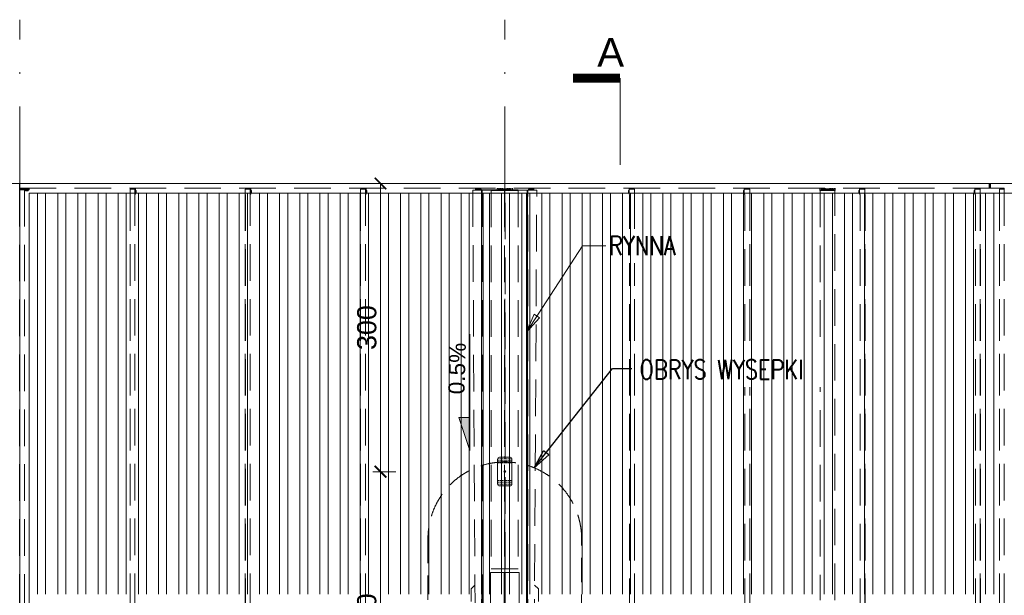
# Model space of a CAD drawing. Extents: x 256490 to 7565828, y -103950 to 5881792.
# Tile 12 of 101: x 275452 to 285702, y -84730 to -78738. Entities that reach past the tile are written whole.
import ezdxf

# ---------------------------------------------------------------- set-up
doc = ezdxf.new("R2010")
doc.units = 0
doc.header["$MEASUREMENT"] = 0
doc.set_wipeout_variables(frame=1)
for name, pattern in [('DASH', [0.75, 0.5, -0.25]), ('DASHDOT', [20, 13, -3.4, 0.2, -3.4]), ('DASHED', [19.05, 12.7, -6.35]), ('GLOBAL-DASH-DOT-1', [18.5, 12, -3, 0.5, -3])]:
    doc.linetypes.add(name, pattern=pattern)
for name, color, linetype, lineweight in [('- AGP-1_WYMIARY', 7, 'Continuous', 20), ('-AGP1_widokowe', 7, 'Continuous', 15), ('_A_LINIA KROJENIA', 51, 'GLOBAL-DASH-DOT-1', 18), ('_A_LINIA KROJENIA TEKST', 41, 'GLOBAL-DASH-DOT-1', 25), ('BK_0.13', 4, 'Continuous', 9), ('BK_Beton', 140, 'Continuous', 15), ('BK_Kreskowanie', 215, 'Continuous', 5), ('BK_Opisy', 31, 'Continuous', 20), ('BK_Stal', 247, 'Continuous', 9), ('CZ-SR', 106, 'Continuous', 13), ('linii', 7, 'Continuous', 15), ('OSIE', 7, 'Continuous', 5), ('Wiata', 250, 'Continuous', 20)]:
    doc.layers.add(name, color=color, linetype=linetype, lineweight=lineweight)
for name, color, linetype in [('100_rzut_okna', 1, 'Continuous'), ('TB_CIENKA', 5, 'Continuous'), ('TB_WYMIAROWANIE', 5, 'Continuous')]:
    doc.layers.add(name, color=color, linetype=linetype)
doc.layers.add('tlo', color=7, linetype='Continuous', lineweight=9, true_color=0xb2b2b2)
doc.layers.add('wymiary', color=7, linetype='Continuous', lineweight=5, true_color=0x7f7f7f)
doc.styles.add('ARIAL', font='arial.ttf')
doc.styles.add('ROMANS', font='simplex.shx', dxfattribs={"width": 0.8, "oblique": 15})
doc.styles.add('styl1', font='simplex.shx', dxfattribs={"oblique": 5})
doc.dimstyles.new('1_100', dxfattribs={"dimscale": 10, "dimtxt": 25, "dimasz": 20, "dimexe": 10, "dimexo": 10, "dimgap": 1, "dimtad": 0, "dimdec": 0, "dimzin": 0, "dimdsep": 46, "dimtxsty": 'ROMANS', "dimblk1": 'OBLIQUE', "dimblk2": 'OBLIQUE', "dimsah": 1, "dimcen": 0, "dimdle": 10, "dimclrd": 256, "dimclre": 256, "dimclrt": 2, "dimadec": 0, "dimazin": 0, "dimtfac": 0.4, "dimtdec": 0, "dimtmove": 0, "dimatfit": 3, "dimldrblk": 'CLOSEDBLANK', "dimfxl": 1, "dimtvp": 1, "dimtolj": 1, "dimtzin": 0, "dimarcsym": 0})
doc.dimstyles.new('mosstowy 1-100', dxfattribs={"dimscale": 20, "dimtxt": 10, "dimasz": 6, "dimexe": 4, "dimexo": 4, "dimgap": 2, "dimtad": 1, "dimdec": 0, "dimlfac": 0.1, "dimtxsty": 'ARIAL', "dimblk": 'ARCHTICK', "dimcen": 4, "dimclrd": 256, "dimclre": 256, "dimclrt": 7, "dimadec": 0, "dimazin": 0, "dimtfac": 1, "dimtdec": 0, "dimtmove": 1, "dimatfit": 3, "dimfxl": 8, "dimfxlon": 1, "dimlwd": -1, "dimlwe": 9, "dimarcsym": 0})

# ---------------------------------------------------------------- blocks, each defined once
blk = doc.blocks.new('FGDFGDGDFG')
at = {"layer": 'tlo', "linetype": 'DASHED', "ltscale": 30}
for p, q in [((241519, -110577), (241519, -110627)), ((241519, -110577), (251611, -110577)), ((251619, -110577), (251611, -110577)), ((251611, -110577), (251611, -110627)), ((251611, -110577), (251611, -110627)), ((251627, -110577), (251619, -110577)), ((251619, -110577), (251619, -110627)), ((251619, -110627), (251619, -110577)), ((251627, -110627), (251627, -110577)), ((260269, -110577), (251627, -110577)), ((251627, -110627), (251627, -110577)), ((241519, -110627), (241519, -110635)), ((241619, -110627), (241519, -110627)), ((241519, -110627), (251463, -110627)), ((241519, -110635), (241619, -110635)), ((241519, -110635), (241519, -110643)), ((241619, -110635), (241519, -110635)), ((241519, -110643), (241619, -110643)), ((241569, -110643), (241519, -110643)), ((241519, -110643), (241519, -119069)), ((241569, -110643), (241569, -119069)), ((241581, -110653), (241581, -110643)), ((241581, -110653), (241608, -110653)), ((241587, -110653), (241587, -110643)), ((241601, -110653), (241601, -110643)), ((241608, -110653), (241608, -110643)), ((241619, -110635), (241619, -110627)), ((241619, -110643), (241619, -110635)), ((242668, -110637), (242668, -110637)), ((242668, -110637), (242719, -110637)), ((242668, -119072), (242668, -110637)), ((242668, -110637), (242668, -119072)), ((242669, -119072), (242669, -110637)), ((242669, -119072), (242669, -110637)), ((242718, -110637), (242718, -110627)), ((242719, -110627), (242719, -110687)), ((242719, -110637), (242719, -119072)), ((242719, -110687), (242725, -110687)), ((242725, -110687), (242725, -110627)), ((242732, -110651), (242725, -110651)), ((242732, -110656), (242725, -110656)), ((242732, -110667), (242725, -110667)), ((242725, -110672), (242732, -110672)), ((242732, -110656), (242732, -110651)), ((242732, -110667), (242732, -110656)), ((242732, -110672), (242732, -110667)), ((243868, -110637), (243868, -110637)), ((243868, -110637), (243919, -110637)), ((243868, -119072), (243868, -110637)), ((243868, -110637), (243868, -119072)), ((243869, -119072), (243869, -110637)), ((243869, -119072), (243869, -110637)), ((243918, -110637), (243918, -110627)), ((243919, -110627), (243919, -110687)), ((243919, -110637), (243919, -119072)), ((243919, -110687), (243925, -110687)), ((243925, -110687), (243925, -110627)), ((243932, -110651), (243925, -110651)), ((243932, -110656), (243925, -110656)), ((243932, -110667), (243925, -110667)), ((243925, -110672), (243932, -110672)), ((243932, -110656), (243932, -110651)), ((243932, -110667), (243932, -110656)), ((243932, -110672), (243932, -110667)), ((245068, -110637), (245068, -110637)), ((245068, -110637), (245119, -110637)), ((245068, -119072), (245068, -110637)), ((245068, -110637), (245068, -119072)), ((245069, -119072), (245069, -110637)), ((245069, -119072), (245069, -110637)), ((245118, -110637), (245118, -110627)), ((245119, -110627), (245119, -110687)), ((245119, -110637), (245119, -119072)), ((245119, -110687), (245125, -110687)), ((245125, -110687), (245125, -110627)), ((245132, -110651), (245125, -110651)), ((245132, -110656), (245125, -110656)), ((245132, -110667), (245125, -110667)), ((245125, -110672), (245132, -110672)), ((245132, -110656), (245132, -110651)), ((245132, -110667), (245132, -110656)), ((245132, -110672), (245132, -110667)), ((246324, -110647), (246236, -110647)), ((246236, -110647), (246261, -115284)), ((246265, -110647), (246265, -110627)), ((246267, -110647), (246267, -110627)), ((246273, -110637), (246273, -110627)), ((246273, -110647), (246273, -110637)), ((246273, -110637), (246323, -110637)), ((246323, -110647), (246323, -110637)), ((246329, -110647), (246324, -110647)), ((246327, -115284), (246327, -110647)), ((246329, -110647), (246329, -110644)), ((246329, -110644), (246329, -110644)), ((246329, -110644), (246809, -110644)), ((246329, -110647), (246329, -110647)), ((246809, -110647), (246329, -110647)), ((246332, -110647), (246332, -115284)), ((246332, -110647), (246333, -110647)), ((246333, -110647), (246334, -110647)), ((246804, -110647), (246334, -110647)), ((246334, -110647), (246334, -115270)), ((246334, -110647), (246804, -110647)), ((246429, -110644), (246429, -110642)), ((246429, -110642), (246489, -110642)), ((246429, -110647), (246429, -110647)), ((246429, -110650), (246709, -110650)), ((246429, -110650), (246429, -114587)), ((246489, -110627), (246489, -110642)), ((246489, -110642), (246649, -110642)), ((246502, -110634), (246501, -110627)), ((246637, -110634), (246502, -110634)), ((246518, -110634), (246518, -110627)), ((246525, -110634), (246525, -110627)), ((246539, -110634), (246539, -110627)), ((246546, -110634), (246546, -110627)), ((246565, -110650), (246565, -114587)), ((246573, -114587), (246573, -110650)), ((246593, -110634), (246593, -110627)), ((246600, -110634), (246600, -110627)), ((246614, -110634), (246614, -110627)), ((246621, -110634), (246621, -110627)), ((246637, -110627), (246637, -110634)), ((246649, -110642), (246649, -110627)), ((246649, -110642), (246709, -110642)), ((246709, -110644), (246709, -110642)), ((246709, -110647), (246709, -110647)), ((246709, -110650), (246709, -114587)), ((246804, -115284), (246804, -110647)), ((246804, -110647), (246806, -110647)), ((246806, -110647), (246806, -110647)), ((246806, -110647), (246806, -115284)), ((246809, -110647), (246809, -110644)), ((246809, -110644), (246809, -110644)), ((246902, -110647), (246809, -110647)), ((246809, -110647), (246809, -110647)), ((246811, -115284), (246811, -110647)), ((246866, -110637), (246816, -110637)), ((246816, -110637), (246816, -110647)), ((246866, -110647), (246866, -110627)), ((246866, -110647), (246866, -110637)), ((246872, -110647), (246872, -110627)), ((246873, -110647), (246873, -110627)), ((246877, -115284), (246902, -110647)), ((247856, -110651), (247856, -110656)), ((247856, -110651), (247863, -110651)), ((247856, -110656), (247856, -110667)), ((247856, -110656), (247863, -110656)), ((247856, -110667), (247856, -110672)), ((247856, -110667), (247863, -110667)), ((247856, -110672), (247863, -110672)), ((247863, -110687), (247863, -110627)), ((247863, -110687), (247869, -110687)), ((247869, -110637), (247869, -110627)), ((247869, -119072), (247869, -110637)), ((247869, -110637), (247919, -110637)), ((247871, -110637), (247871, -110627)), ((247919, -119072), (247919, -110637)), ((247919, -110637), (247920, -110637)), ((247921, -110637), (247920, -110637)), ((247920, -110637), (247920, -119072)), ((247921, -119072), (247921, -110637)), ((247921, -119072), (247921, -110637)), ((247921, -110637), (247921, -110637)), ((249056, -110651), (249056, -110656)), ((249056, -110651), (249063, -110651)), ((249056, -110656), (249056, -110667)), ((249056, -110656), (249063, -110656)), ((249056, -110667), (249056, -110672)), ((249056, -110667), (249063, -110667)), ((249056, -110672), (249063, -110672)), ((249063, -110687), (249063, -110627)), ((249063, -110687), (249069, -110687)), ((249069, -110637), (249069, -110627)), ((249069, -119072), (249069, -110637)), ((249069, -110637), (249119, -110637)), ((249071, -110637), (249071, -110627)), ((249121, -110637), (249119, -110637)), ((249119, -110637), (249119, -119072)), ((249119, -119072), (249119, -110637)), ((249119, -110637), (249119, -110637)), ((249121, -119072), (249121, -110637)), ((249121, -119072), (249121, -110637)), ((249121, -110637), (249121, -110637)), ((249849, -110627), (249849, -110642)), ((249849, -110642), (250009, -110642)), ((249849, -110650), (249849, -110642)), ((250009, -110650), (249849, -110650)), ((250004, -110650), (249854, -110650)), ((249854, -110650), (249854, -114915)), ((249862, -110634), (249861, -110627)), ((249997, -110634), (249862, -110634)), ((249878, -110634), (249878, -110627)), ((249885, -110634), (249885, -110627)), ((249899, -110634), (249899, -110627)), ((249906, -110634), (249906, -110627)), ((249953, -110634), (249953, -110627)), ((249960, -110634), (249960, -110627)), ((249974, -110634), (249974, -110627)), ((249981, -110634), (249981, -110627)), ((249997, -110627), (249997, -110634)), ((250004, -114915), (250004, -110650)), ((250009, -110642), (250009, -110627)), ((250009, -110642), (250009, -110650)), ((250256, -110651), (250256, -110656)), ((250256, -110651), (250263, -110651)), ((250256, -110656), (250256, -110667)), ((250256, -110656), (250263, -110656)), ((250256, -110667), (250256, -110672)), ((250256, -110667), (250263, -110667)), ((250256, -110672), (250263, -110672)), ((250263, -110687), (250263, -110627)), ((250263, -110687), (250269, -110687)), ((250269, -110637), (250269, -110627)), ((250269, -119072), (250269, -110637)), ((250269, -110637), (250319, -110637)), ((250271, -110637), (250271, -110627)), ((250321, -110637), (250319, -110637)), ((250319, -110637), (250319, -119072)), ((250319, -119072), (250319, -110637)), ((250319, -110637), (250319, -110637)), ((250321, -119072), (250321, -110637)), ((250321, -119072), (250321, -110637)), ((250321, -110637), (250321, -110637)), ((251456, -110651), (251456, -110656)), ((251456, -110651), (251463, -110651)), ((251456, -110656), (251456, -110667)), ((251456, -110656), (251463, -110656)), ((251456, -110667), (251456, -110672)), ((251456, -110667), (251463, -110667)), ((251456, -110672), (251463, -110672)), ((251463, -110687), (251463, -110627)), ((251469, -110627), (251463, -110627)), ((251463, -110687), (251469, -110687)), ((251469, -110627), (251469, -110637)), ((251469, -110627), (251611, -110627)), ((251469, -119072), (251469, -110637)), ((251469, -110637), (251519, -110637)), ((251470, -110637), (251470, -110627)), ((251520, -110637), (251519, -110637)), ((251519, -110637), (251519, -119072)), ((251519, -119072), (251519, -110637)), ((251519, -110637), (251519, -110637)), ((251520, -119072), (251520, -110637)), ((251520, -110637), (251521, -110637)), ((251521, -119072), (251521, -110637)), ((251611, -110627), (251619, -110627)), ((251619, -110627), (251627, -110627)), ((251627, -110627), (251769, -110627)), ((251718, -110637), (251718, -110637)), ((251718, -110637), (251719, -110637)), ((251718, -119072), (251718, -110637)), ((251718, -110637), (251718, -119072)), ((251719, -110637), (251719, -110637)), ((251719, -110637), (251769, -110637)), ((251719, -119072), (251719, -110637)), ((251719, -119072), (251719, -110637)), ((251768, -110637), (251768, -110627)), ((251769, -110627), (251769, -110627)), ((251769, -110637), (251769, -119072)), ((246429, -114587), (246709, -114587)), ((246719, -114627), (246419, -114627)), ((246419, -114627), (246419, -115227)), ((246563, -115527), (246563, -114627)), ((246575, -115527), (246575, -114627)), ((246719, -114627), (246719, -115527)), ((246258, -114757), (246219, -114797)), ((246219, -114797), (246219, -114927)), ((246919, -114797), (246880, -114757)), ((246919, -114927), (246919, -114797))]:
    blk.add_line(p, q, dxfattribs=at)
blk = doc.blocks.new('GFGDGDFG')
at = {"layer": '_A_LINIA KROJENIA', "color": 1, "linetype": 'Continuous'}
blk.add_line((38785, -13690), (38785, -12790), dxfattribs=at)
at = {"layer": '_A_LINIA KROJENIA', "color": 1, "linetype": 'Continuous', "const_width": 93.9}
blk.add_lwpolyline([(38785, -12790), (38294, -12790)], dxfattribs=at)
at = {"layer": '_A_LINIA KROJENIA TEKST', "color": 1, "style": 'ARIAL'}
blk.add_text('A', height=300, dxfattribs=at).set_placement((38547, -12669))
blk = doc.blocks.new('_ClosedBlank')
at = {"layer": 'TB_WYMIAROWANIE', "color": 0, "lineweight": -2}
for p, q in [((-1, 0.167), (0, 0)), ((-1, 0.167), (-1, -0.167)), ((0, 0), (-1, -0.167))]:
    blk.add_line(p, q, dxfattribs=at)
blk = doc.blocks.new('_Oblique')
at = {"color": 0, "lineweight": -2}
blk.add_line((-0.5, -0.5), (0.5, 0.5), dxfattribs=at)
blk = doc.blocks.new('FDSFSDFF')
at = {"layer": 'OSIE', "linetype": 'DASHDOT', "ltscale": 100}
for p, q in [((275452, -83482), (275452, -63277)), ((280502, -83482), (280502, -63277)), ((265302, -64982), (296302, -64982))]:
    blk.add_line(p, q, dxfattribs=at)
blk = doc.blocks.new('zabezp')
at = {"layer": '- AGP-1_WYMIARY', "true_color": 0x291af9}
h = blk.add_hatch(color=180, dxfattribs=at)
h.dxf.hatch_style = 1
h.paths.add_polyline_path([(-16112.6, 5302.1, 1), (-16114.6, 5302.1, 1)])
at = {"layer": '- AGP-1_WYMIARY', "color": 180, "true_color": 0x291af9}
blk.add_lwpolyline([(-16128.5, 5307.5), (-16128.5, 5296.6, 0.414214), (-16126.5, 5294.6), (-16100.7, 5294.6, 0.414214), (-16098.7, 5296.6), (-16098.7, 5307.5, 0.414214), (-16100.7, 5309.5), (-16126.5, 5309.5, 0.414214)], format="xyb", close=True, dxfattribs=at)
at = {"layer": '- AGP-1_WYMIARY', "color": 180, "linetype": 'DASH', "ltscale": 2, "true_color": 0x291af9}
for points in [[(-16126.7, 5309.5), (-16126.7, 5294.6)], [(-16124.7, 5309.5), (-16124.7, 5294.6)], [(-16122.7, 5309.5), (-16122.7, 5294.6)], [(-16104.4, 5309.5), (-16104.4, 5294.6)], [(-16102.4, 5309.5), (-16102.4, 5294.6)], [(-16100.4, 5309.5), (-16100.4, 5294.6)]]:
    blk.add_lwpolyline(points, dxfattribs=at)
at = {"layer": '- AGP-1_WYMIARY', "color": 180, "true_color": 0x291af9}
blk.add_circle((-16113.6, 5302.1), 1, dxfattribs=at)
blk = doc.blocks.new('_ArchTick')
at = {"layer": '100_rzut_okna', "color": 0, "linetype": 'Continuous', "const_width": 0.15}
blk.add_lwpolyline([(-0.5, -0.5), (0.5, 0.5)], dxfattribs=at)
blk = doc.blocks.new('*D1546')
at = {"layer": 'Defpoints', "color": 0}
for p in [(279208, -83443), (280576, -83443), (280576, -86443)]:
    blk.add_point(p, dxfattribs=at)
at = {"layer": 'wymiary', "lineweight": 9}
for p, q in [((279368, -83443), (279128, -83443)), ((279368, -86443), (279128, -86443))]:
    blk.add_line(p, q, dxfattribs=at)
at = {"layer": 'wymiary'}
blk.add_line((279208, -86443), (279208, -83443), dxfattribs=at)
at = {"layer": 'wymiary', "xscale": 120, "yscale": 120, "zscale": 120}
for p, rotation in [((279208, -83443), 90), ((279208, -86443), 270)]:
    blk.add_blockref('_ArchTick', p, dxfattribs=dict(at, rotation=rotation))
at = {"layer": 'wymiary', "color": 7, "insert": (279066, -84943), "char_height": 200, "attachment_point": 5, "rotation": 90, "style": 'ARIAL'}
blk.add_mtext('300', dxfattribs=at)
blk = doc.blocks.new('*D1547')
at = {"layer": 'Defpoints', "color": 0}
for p in [(279208, -80443), (280727, -80443), (280576, -83443)]:
    blk.add_point(p, dxfattribs=at)
at = {"layer": 'wymiary', "lineweight": 9}
for p, q in [((279368, -80443), (279128, -80443)), ((279368, -83443), (279128, -83443))]:
    blk.add_line(p, q, dxfattribs=at)
at = {"layer": 'wymiary'}
blk.add_line((279208, -83443), (279208, -80443), dxfattribs=at)
at = {"layer": 'wymiary', "xscale": 120, "yscale": 120, "zscale": 120}
for p, rotation in [((279208, -80443), 90), ((279208, -83443), 270)]:
    blk.add_blockref('_ArchTick', p, dxfattribs=dict(at, rotation=rotation))
at = {"layer": 'wymiary', "color": 7, "insert": (279066, -81943), "char_height": 200, "attachment_point": 5, "rotation": 90, "style": 'ARIAL'}
blk.add_mtext('300', dxfattribs=at)
blk = doc.blocks.new('dfgfgdg')
at = {"layer": 'BK_Kreskowanie'}
for p, q in [((275638, -89257), (275638, -85082)), ((275638, -89257), (275638, -85082)), ((275722, -89257), (275722, -85082)), ((275722, -89257), (275722, -85082)), ((275848, -89257), (275848, -85082)), ((275848, -89257), (275848, -85082)), ((275932, -89257), (275932, -85082)), ((275932, -89257), (275932, -85082)), ((276058, -89257), (276058, -85082)), ((276058, -89257), (276058, -85082)), ((276142, -89257), (276142, -85082)), ((276142, -89257), (276142, -85082)), ((276268, -89257), (276268, -85082)), ((276268, -89257), (276268, -85082)), ((276352, -89257), (276352, -85082)), ((276352, -89257), (276352, -85082)), ((276478, -89257), (276478, -85082)), ((276478, -89257), (276478, -85082)), ((276562, -89257), (276562, -85082)), ((276562, -89257), (276562, -85082)), ((276688, -89257), (276688, -85082)), ((276688, -89257), (276688, -85082)), ((276772, -89257), (276772, -85082)), ((276772, -89257), (276772, -85082)), ((276898, -89257), (276898, -85082)), ((276898, -89257), (276898, -85082)), ((276982, -89257), (276982, -85082)), ((276982, -89257), (276982, -85082)), ((277108, -89257), (277108, -85082)), ((277192, -89257), (277192, -85082)), ((277318, -89257), (277318, -85082)), ((277402, -89257), (277402, -85082)), ((277528, -89257), (277528, -85082)), ((277612, -89257), (277612, -85082)), ((277738, -89257), (277738, -85082)), ((277822, -89257), (277822, -85082)), ((277948, -89257), (277948, -85082)), ((278032, -89257), (278032, -85082)), ((278158, -89257), (278158, -85082)), ((278242, -89257), (278242, -85082)), ((278368, -89257), (278368, -85082)), ((278452, -89257), (278452, -85082)), ((278578, -89257), (278578, -85082)), ((278662, -89257), (278662, -85082)), ((278788, -89257), (278788, -85082)), ((278872, -89257), (278872, -85082)), ((278998, -89257), (278998, -85082)), ((279082, -89257), (279082, -85082)), ((279208, -89257), (279208, -85082)), ((279292, -89257), (279292, -85082)), ((279418, -89257), (279418, -85082)), ((279502, -89257), (279502, -85082)), ((279628, -89257), (279628, -85082)), ((279712, -89257), (279712, -85082)), ((279838, -89257), (279838, -85082)), ((279922, -89257), (279922, -85082)), ((280048, -89257), (280048, -85082)), ((280132, -89257), (280132, -85082)), ((280258, -89257), (280258, -85082)), ((280342, -89257), (280342, -85082)), ((280468, -89257), (280468, -85082)), ((280552, -89257), (280552, -85082)), ((280678, -89257), (280678, -85082)), ((280762, -89257), (280762, -85082)), ((280888, -89257), (280888, -85082)), ((280972, -89257), (280972, -85082)), ((281098, -89257), (281098, -85082)), ((281182, -89257), (281182, -85082)), ((281308, -89257), (281308, -85082)), ((281392, -89257), (281392, -85082)), ((281518, -89257), (281518, -85082)), ((281602, -89257), (281602, -85082)), ((281728, -89257), (281728, -85082)), ((281812, -89257), (281812, -85082)), ((281938, -89257), (281938, -85082)), ((282022, -89257), (282022, -85082)), ((282148, -89257), (282148, -85082)), ((282232, -89257), (282232, -85082)), ((282358, -89257), (282358, -85082)), ((282442, -89257), (282442, -85082)), ((282568, -89257), (282568, -85082)), ((282652, -89257), (282652, -85082)), ((282778, -89257), (282778, -85082)), ((282862, -89257), (282862, -85082)), ((282988, -89257), (282988, -85082)), ((283072, -89257), (283072, -85082)), ((283198, -89257), (283198, -85082)), ((283282, -89257), (283282, -85082)), ((283408, -89257), (283408, -85082)), ((283492, -89257), (283492, -85082)), ((283618, -89257), (283618, -85082)), ((283702, -89257), (283702, -85082)), ((283828, -89257), (283828, -85082)), ((283912, -89257), (283912, -85082)), ((284038, -89257), (284038, -85082)), ((284122, -89257), (284122, -85082)), ((284248, -89257), (284248, -85082)), ((284332, -89257), (284332, -85082)), ((284458, -89257), (284458, -85082)), ((284542, -89257), (284542, -85082)), ((284668, -89257), (284668, -85082)), ((284752, -89257), (284752, -85082)), ((284878, -89257), (284878, -85082)), ((284962, -89257), (284962, -85082)), ((285088, -89257), (285088, -85082)), ((285172, -89257), (285172, -85082)), ((285298, -89257), (285298, -85082)), ((285382, -89257), (285382, -85082)), ((285508, -89257), (285508, -85082)), ((285592, -89257), (285592, -85082))]:
    blk.add_line(p, q, dxfattribs=at)
blk = doc.blocks.new('DFDSFSFDF')
at = {"layer": 'BK_0.13'}
for points in [[(290238, -83223), (290123, -82880), (290238, -82882)], [(290238, -83223), (290123, -82880), (290238, -82880)], [(290238, -86223), (290123, -86565), (290238, -86563)], [(290238, -86223), (290123, -86565), (290238, -86565)]]:
    blk.add_hatch(color=256, dxfattribs=at).paths.add_polyline_path(points)
at = {"elevation": 0}
blk.add_lwpolyline([(291791, -85858), (291791, -86213), (294748, -86213), (294748, -85858)], close=True, dxfattribs=at)
at = {"layer": 'BK_0.13'}
for p, q in [((290238, -83223), (290123, -82880)), ((290238, -83223), (290123, -82880)), ((290238, -86223, 0), (290123, -86565, 0)), ((290238, -86223, 0), (290123, -86565, 0))]:
    blk.add_line(p, q, dxfattribs=at)
at = {"layer": 'BK_Stal', "color": 4}
for p, q in [((290238, -83223), (290238, -82011)), ((290238, -86223, 0), (290238, -87434, 0))]:
    blk.add_line(p, q, dxfattribs=at)
blk.add_lwpolyline([(290123, -82880), (290238, -82880)], dxfattribs=at)
at = {"layer": 'BK_Stal', "color": 4, "elevation": 0}
blk.add_lwpolyline([(290123, -86565), (290238, -86565)], dxfattribs=at)
at = {"layer": 'CZ-SR', "ltscale": 10}
blk.add_circle((290702, -85193), 55, dxfattribs=at)
at = {"layer": 'BK_Opisy', "char_height": 168.7, "width": 3428.8, "attachment_point": 1, "rotation": 88.3399, "style": 'ARIAL'}
for insert in [(290013, -82635), (290013, -87303)]:
    blk.add_mtext('{0.5%', dxfattribs=dict(at, insert=insert))
at = {"layer": 'TB_CIENKA', "lineweight": 25}
for points in [[(290827, -81990), (291411, -81093), (291654, -81093)], [(290737, -85235), (291544, -86021), (291744, -86021)]]:
    blk.add_leader(points, dimstyle='1_100', override={"dimgap": 1, "dimtad": 0}, dxfattribs=at)
for points in [[(291654, -80916), (291654, -81271), (292563, -81271), (292563, -80916)], [(291791, -85858), (291791, -86213), (294748, -86213), (294748, -85858)]]:
    blk.add_wipeout(points).translate(0, 0, 0)
at = {"layer": 'BK_Opisy', "style": 'styl1', "width": 0.8}
for s, p in [('RYNNA', (291687, -81190)), ('RURA SPUSTOWA %%C110', (291824, -86132))]:
    blk.add_text(s, height=200, dxfattribs=at).set_placement(p)

msp = doc.modelspace()

# ---------------------------------------------------------------- linework, layer by layer
at = {"layer": '-AGP1_widokowe', "linetype": 'DASHED', "ltscale": 20}
msp.add_lwpolyline([(279702, -84141.9), (279702, -87641.9, 0.4142136), (280502, -88441.9), (280502, -88441.9, 0.4142136), (281302, -87641.9), (281302, -84141.9, 0.4142136), (280502, -83341.9), (280502, -83341.9, 0.4142136)], format="xyb", close=True, dxfattribs=at)
at = {"layer": 'BK_Beton', "ltscale": 10}
for p, q in [((275452, -80442.6), (294202, -80442.6)), ((275452, -88942.6), (275452, -80442.6)), ((275552, -80542.6), (294102, -80542.6)), ((275552, -89042.6), (275552, -80542.6))]:
    msp.add_line(p, q, dxfattribs=at)
for points in [[(280277, -80542.6), (280277, -97342.6)], [(280727, -80542.6), (280727, -97342.6)]]:
    msp.add_lwpolyline(points, dxfattribs=at)
at = {"layer": 'Wiata', "color": 1, "linetype": 'DASHED', "ltscale": 50}
msp.add_lwpolyline([(266802, -88942.6), (266802, -80442.6), (275452, -80442.6)], dxfattribs=at)

# ---------------------------------------------------------------- block references
at = {"layer": 'linii'}
for name, p in [('GFGDGDFG', (242917.5, -66557.8)), ('FGDFGDGDFG', (33932.6, 30134))]:
    msp.add_blockref(name, p, dxfattribs=at)

# ---------------------------------------------------------------- leaders
at = {"layer": 'TB_CIENKA', "lineweight": 25}
msp.add_leader([(280809.3, -83403.3), (281623, -82367.8), (281823, -82367.8)], dimstyle='1_100', override={"dimgap": 1, "dimtad": 0}, dxfattribs=at)

# ---------------------------------------------------------------- next in the draw order: wipeouts: each hides what was drawn before it
msp.add_wipeout([(281870.1, -82205), (281870.1, -82560.3), (283884.6, -82560.3), (283884.6, -82205)]).translate(0, 0, 0)

# ---------------------------------------------------------------- next in the draw order: block references
at = {"layer": 'linii'}
msp.add_blockref('FDSFSDFF', (0, -15461), dxfattribs=at)

# ---------------------------------------------------------------- next in the draw order: texts
at = {"layer": 'BK_Opisy', "style": 'styl1', "width": 0.8}
msp.add_text('OBRYS WYSEPKI', height=200, dxfattribs=at).set_placement((281903.3, -82479.4))

# ---------------------------------------------------------------- next in the draw order: block references
at = {"layer": 'linii'}
msp.add_blockref('DFDSFSFDF', (-10100, 0), dxfattribs=at)

# ---------------------------------------------------------------- next in the draw order: block references
at = {"layer": '- AGP-1_WYMIARY', "xscale": -10, "yscale": 10, "zscale": 10, "rotation": 270}
msp.add_blockref('zabezp', (227481.3, 77693.3), dxfattribs=at)
at = {"layer": 'linii'}
msp.add_blockref('dfgfgdg', (0, 4539), dxfattribs=at)

# ---------------------------------------------------------------- next in the draw order: dimensions: what is measured, and where the dimension line sits
at = {"layer": 'wymiary'}
for base, p1, p2, picture, middle in [((279208.2, -80442.6), (280576.4, -83442.6), (280727, -80442.6), '*D1547', (279066, -81942.6)), ((279208.2, -83442.6), (280576.4, -86442.6), (280576.4, -83442.6), '*D1546', (279066, -84942.6))]:
    dim = msp.add_linear_dim(base=base, p1=p1, p2=p2, angle=90, dimstyle='mosstowy 1-100', override={"dimblk": 'ArchTick'}, dxfattribs=at)
    dim.commit()
    dim.dimension.update_dxf_attribs({"geometry": picture, "text_midpoint": middle})

doc.saveas('drawing.dxf')
